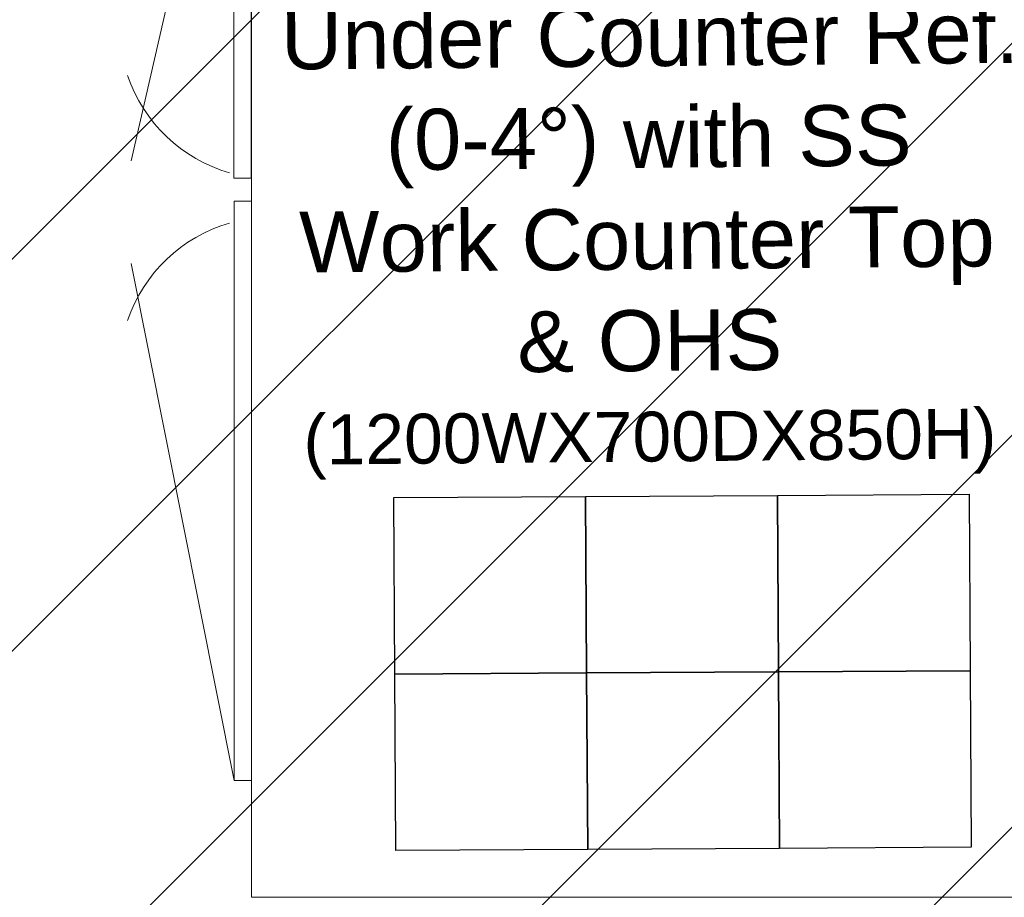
# Model space of a CAD drawing. Header units: inches. Extents: x 704 to 259546, y -107711 to 151004.
# Tile 121 of 243: x 127212 to 127247, y 21405 to 21437. Entities that reach past the tile are written whole.
import ezdxf

# ---------------------------------------------------------------- set-up
doc = ezdxf.new("R2010")
doc.units = ezdxf.units.IN
doc.header["$MEASUREMENT"] = 0
for name, color, linetype, lineweight in [('EQUIP DIM', 8, 'Continuous', 0), ('EQUIPMENT', 3, 'Continuous', 25), ('FLOOR RAISE', 4, 'Continuous', 5), ('kitchen equipment', 3, 'Continuous', 15)]:
    doc.layers.add(name, color=color, linetype=linetype, lineweight=lineweight)
doc.layers.add('panel-partion', color=6, linetype='Continuous')
doc.layers.add('PP BALL VALVE', color=7, linetype='Continuous')
doc.styles.get("Standard").update_dxf_attribs({"font": 'arial.ttf', "height": 6})

# ---------------------------------------------------------------- blocks, each defined once
blk = doc.blocks.new('XFVDRBT')
at = {"layer": 'kitchen equipment', "color": 8, "linetype": 'Continuous', "lineweight": 5, "ltscale": 10}
for p, q in [((1801753.33, 470878.1, -0.63), (1801742.66, 470878.1, -0.63)), ((1801844.55, 470447.2, 0), (1801751.56, 470853.97, -0.63)), ((1801844.55, 470354.51, 0), (1801751.56, 469888.09, 0))]:
    blk.add_line(p, q, dxfattribs=at)
at = {"layer": 'kitchen equipment', "color": 8, "linetype": 'Continuous', "ltscale": 10}
blk.add_lwpolyline([(1801735.99, 469782.71), (1801735.99, 470982.71), (1801035.99, 470982.71), (1801035.99, 469782.71)], close=True, dxfattribs=at)
at = {"layer": 'kitchen equipment', "color": 8, "linetype": 'Continuous', "lineweight": 5, "ltscale": 10}
for points in [[(1801736.21, 470431.45), (1801736.21, 470878.1), (1801751.79, 470878.1), (1801751.79, 470431.45)], [(1801735.99, 470410.92), (1801735.99, 469888.09), (1801751.56, 469888.09), (1801751.56, 470410.92)]]:
    blk.add_lwpolyline(points, close=True, dxfattribs=at)
for centre, start, end in [((1801717.58, 470568.36, 0), 286.11841, 341.29514), ((1801717.58, 470259.07, 0), 18.70486, 73.88159)]:
    blk.add_arc(centre, 137.4, start, end, dxfattribs=at)
blk = doc.blocks.new('FGGHMM')
at = {"layer": 'panel-partion', "color": 8}
for points in [[(1800013.18, 470468.33), (1800174.66, 470406.29), (1800231.76, 470554.92), (1800070.29, 470616.96)], [(1800174.66, 470406.29), (1800336.13, 470344.24), (1800393.24, 470492.87), (1800231.76, 470554.92)], [(1800336.13, 470344.24), (1800497.61, 470282.2), (1800554.72, 470430.83), (1800393.24, 470492.87)], [(1799956.07, 470319.7), (1800117.55, 470257.65), (1800174.66, 470406.29), (1800013.18, 470468.33)], [(1800117.55, 470257.65), (1800279.02, 470195.61), (1800336.13, 470344.24), (1800174.66, 470406.29)], [(1800279.02, 470195.61), (1800440.5, 470133.57), (1800497.61, 470282.2), (1800336.13, 470344.24)]]:
    blk.add_lwpolyline(points, close=True, dxfattribs=at)
at = {"layer": 'kitchen equipment', "color": 8, "linetype": 'Continuous', "rotation": 339.3128532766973}
blk.add_blockref('XFVDRBT', (-50976.23, 667045.6), dxfattribs=at)
blk = doc.blocks.new('bikanervala')
at = {"layer": 'kitchen equipment', "color": 8, "linetype": 'Continuous', "xscale": -1.016, "yscale": 1.016, "zscale": 1.016, "rotation": 339.3128532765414}
blk.add_blockref('FGGHMM', (3233024.33, -482434.72), dxfattribs=at)
at = {"layer": 'EQUIP DIM', "color": 8, "insert": (1690349.66, 610972.17), "char_height": 45.72, "width": 680.1723, "attachment_point": 7, "rotation": 0.52061}
blk.add_mtext('\\A1;\\pi8.1039;{\\H1.2222x;\\C256;Under Counter Ref. \\P\\pi103.3;(0-4°) with SS \\P\\pi23.256;Work Counter Top \\P\\pi222.34;& OHS\\P\\pi25.427;\\H0.81818x;(1200WX700DX850H)}', dxfattribs=at)
at = {"layer": 'EQUIP DIM', "color": 8, "insert": (1688562.82, 611123.58), "char_height": 45.72, "width": 608.742, "attachment_point": 1}
blk.add_mtext('\\pi6.618;{\\H1.2222x;\\C256;Four door vertical \\P\\pi47.003;Chiller (0 to 4°) \\P\\pi68.025;temp for CNC\\P\\pi-101.92;(1470WX830DX2000H)}', dxfattribs=at)
blk = doc.blocks.new('GF')
at = {"layer": 'EQUIPMENT', "color": 8, "xscale": 0.03935404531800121, "yscale": 0.03935404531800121, "zscale": 0.03935404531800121}
blk.add_blockref('bikanervala', (60698.879, -2623.777), dxfattribs=at)

msp = doc.modelspace()

# ---------------------------------------------------------------- hatches: boundary and pattern name
at = {"layer": 'FLOOR RAISE'}
h = msp.add_hatch(dxfattribs=at)
h.set_pattern_fill('ANSI31', color=256, scale=80)
h.set_pattern_definition([(45, (523.127, -4e-12), (-7.0710678, 7.0710678), [])])
h.paths.add_polyline_path([(127146.078, 21310.263), (127146.078, 21170.135), (127155.078, 21170.135), (127155.078, 21164.885), (127352.206, 21164.885), (127352.206, 21627.635), (127338.078, 21627.635), (127338.078, 21618.635), (127323.078, 21618.635), (127323.078, 21627.635), (127212.078, 21627.635), (127212.078, 21618.635), (127197.078, 21618.635), (127197.078, 21623.907), (127149.078, 21576.635), (127155.078, 21576.635), (127155.078, 21561.635), (127146.078, 21561.635), (127146.078, 21480.135), (127149.078, 21480.135), (127155.078, 21480.135), (127155.078, 21465.135), (127146.078, 21465.135), (127146.078, 21325.135), (127155.078, 21325.135), (127155.146, 21310.263)])

# ---------------------------------------------------------------- linework, layer by layer
at = {"layer": 'PP BALL VALVE', "lineweight": 53}
msp.add_circle((130061.482, 21646.646), 129357.588, dxfattribs=at)

# ---------------------------------------------------------------- block references
at = {"lineweight": 53}
msp.add_blockref('GF', (0, 0), dxfattribs=at)

doc.saveas('drawing.dxf')
